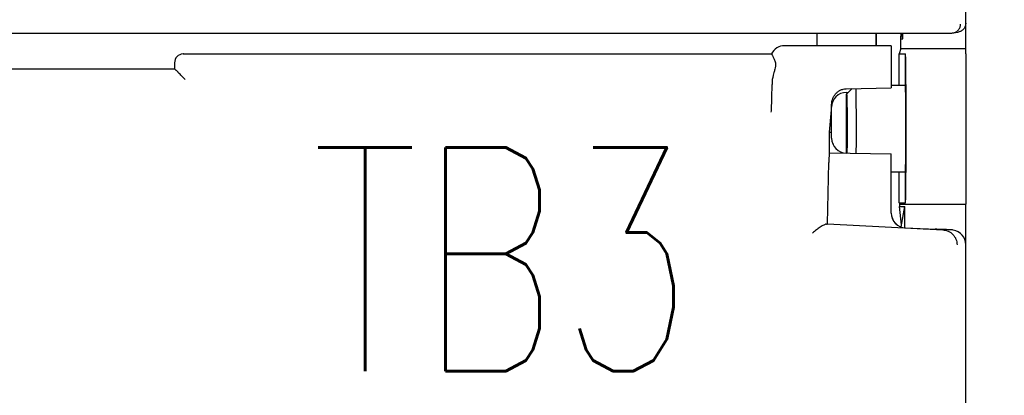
# Model space of a CAD drawing. Header units: millimetres. Extents: x 62 to 842, y -230 to 658.
# Tile 19 of 28: x 388 to 421, y 220 to 233. Entities that reach past the tile are written whole.
import ezdxf
from ezdxf import colors
from ezdxf.entities.mleader import LeaderData, LeaderLine
from ezdxf.math import Vec2, Vec3

# ---------------------------------------------------------------- set-up
doc = ezdxf.new("R2010")
doc.units = ezdxf.units.MM
doc.layers.get('0').update_dxf_attribs({"linetype": 'CONTINUOUS'})
for name, color, linetype in [('10', 3, 'CONTINUOUS'), ('11', 2, 'CONTINUOUS'), ('19', 2, 'CONTINUOUS')]:
    doc.layers.add(name, color=color, linetype=linetype)
doc.styles.add('STANDARD1', font='romans.shx', dxfattribs={"width": 0.7, "bigfont": 'extfont.shx'})

# ---------------------------------------------------------------- blocks, each defined once
blk = doc.blocks.new('_OPEN30')
at = {"color": 0, "linetype": 'ByBlock'}
for p, q in [((-1, 0.2679), (0, 0)), ((0, 0), (-1, -0.2679)), ((0, 0), (-1, 0))]:
    blk.add_line(p, q, dxfattribs=at)

msp = doc.modelspace()

# ---------------------------------------------------------------- linework, layer by layer
at = {"layer": '10'}
for p, q in [((414.55, 232.572), (414.55, 232.148)), ((416.55, 232.148), (416.55, 232.572)), ((416.559, 232.148), (416.559, 232.572)), ((417.367, 232.375), (417.389, 232.572)), ((417.367, 232.375), (417.436, 232.375)), ((417.367, 232.056), (417.367, 232.375)), ((417.436, 232.375), (417.4, 232.572)), ((417.436, 232.375), (417.436, 232.572)), ((417.05, 232.148), (413.478, 232.148)), ((417.05, 232.148), (417.05, 230.732)), ((417.367, 232.056), (417.312, 231.872)), ((417.367, 232.056), (419.25, 232.056)), ((419.25, 232.056), (419.25, 232.047)), ((419.55, 232.047), (419.25, 232.047)), ((393.3, 231.872), (393.285, 231.872)), ((393.285, 231.872), (393.3, 231.872)), ((393.3, 231.872), (393.3, 231.872)), ((393.3, 231.872), (393.3, 231.872)), ((393.3, 231.872), (413.03, 231.872)), ((413.031, 231.872), (413.03, 231.872)), ((417.312, 231.872), (417.528, 231.872)), ((417.312, 230.822), (417.312, 231.872)), ((417.528, 230.822), (417.528, 231.872)), ((417.528, 231.872), (417.528, 231.872)), ((419.55, 231.872), (419.55, 226.828)), ((378.1, 231.372), (393, 231.372)), ((393, 231.572), (393, 231.372)), ((393.054, 231.318), (393, 231.372)), ((393.358, 231.014), (393.211, 231.161)), ((413.115, 231.246), (413.091, 231.161)), ((413.05, 230.773), (413.05, 230.847)), ((415.541, 230.704), (417.05, 230.732)), ((415.735, 230.707), (415.55, 230.522)), ((417.05, 230.822), (417.528, 230.822)), ((415.541, 230.581), (415.609, 230.582)), ((415.55, 228.544), (415.55, 230.522)), ((414.978, 229.252), (415.05, 229.994)), ((415.05, 229.044), (415.05, 230.09)), ((414.978, 229.252), (415.05, 229.252)), ((414.978, 228.554), (414.978, 229.252)), ((415.089, 228.852), (415.1, 228.852)), ((415.1, 228.852), (415.1, 228.828)), ((414.978, 228.554), (417.05, 228.517)), ((417.05, 226.535), (417.05, 228.517)), ((414.914, 226.172), (414.953, 228.226)), ((417.05, 227.922), (417.528, 227.922)), ((417.312, 226.872), (417.312, 227.922)), ((417.528, 226.872), (417.528, 227.922)), ((417.312, 226.872), (417.528, 226.872)), ((417.312, 226.872), (417.325, 226.828)), ((417.325, 226.828), (419.55, 226.828)), ((417.325, 226.828), (417.325, 226.75)), ((417.325, 226.75), (417.506, 226.75)), ((417.393, 226.134), (417.325, 226.75)), ((417.381, 226.069), (417.506, 226.75)), ((417.506, 226.041), (417.506, 226.75)), ((417.528, 226.872), (417.528, 226.872)), ((419.55, 157.172), (419.55, 226.828)), ((414.913, 226.171), (414.914, 226.172)), ((414.914, 226.172), (418.783, 225.969)), ((417.524, 226.04), (418.019, 226.014)), ((418.542, 225.995), (418.52, 225.989)), ((418.866, 225.98), (418.575, 225.993))]:
    msp.add_line(p, q, dxfattribs=at)
for centre, radius, start, end in [((413.477, 231.648), 0.5, 89.9971, 153.4248), ((393.3, 231.572), 0.3, 92.7986, 179.986), ((415.562, 229.617), 1.087, 91.0921, 91.53), ((415.55, 230.081), 0.5, 91, 178.9469), ((415.55, 229.044), 0.5, 180, 269), ((419.049, 225.467), 0.503, 80.3056, 87.0389)]:
    msp.add_arc(centre, radius, start, end, dxfattribs=at)
for centre, major_axis, ratio, start_param, end_param in [((417.528, 229.372), (0, 2.5), 0.008727, -3.124139, -0.017453), ((413.55, 230.815), (-0.034, 0.796), 0.627571, 1.09492, 1.503524), ((417.528, 229.372), (0, 1.45), 0.008727, -3.141593, 0), ((414.978, 228.053), (0, 0.5), 0.052383, 0, 1.219481), ((417.55, 226.539), (0, 0.501), 0.998992, -4.703644, -3.193952), ((417.55, 226.535), (0, 0.501), 0.998992, 1.570796, 3.089233), ((414.414, 226.198), (0.5, -0.026), 0.056856, -0.407022, -0.053874), ((418.02, 226.015), (0.5, -0.026), 0.00292, -1.571748, -0.009148), ((418.842, 225.979), (0.3, -0.016), 0.002739, 2.671116, 3.13301), ((419.134, 225.965), (0.3, -0.016), 0.002739, 1.76794, 2.671116), ((419.049, 225.47), (0.501, 0), 0.99863, 0, 1.400904)]:
    msp.add_ellipse(centre, major_axis=major_axis, ratio=ratio, start_param=start_param, end_param=end_param, dxfattribs=at)
for points, knots in [([(413.031, 231.872), (413.032, 231.872), (413.035, 231.87), (413.041, 231.864), (413.049, 231.85), (413.06, 231.829), (413.074, 231.799), (413.089, 231.761), (413.108, 231.717), (413.129, 231.664), (413.146, 231.627), (413.154, 231.608)], [0, 0, 0, 0, 0.013599, 0.032518, 0.089182, 0.172598, 0.28331, 0.421443, 0.586975, 0.779838, 1, 1, 1, 1]), ([(413.154, 231.608), (413.164, 231.588), (413.171, 231.552), (413.171, 231.501), (413.164, 231.438), (413.145, 231.352), (413.125, 231.282), (413.115, 231.246)], [0, 0, 0, 0, 0.178971, 0.289221, 0.412694, 0.692059, 1, 1, 1, 1]), ([(393.063, 231.314), (393.061, 231.314), (393.058, 231.315), (393.055, 231.317), (393.054, 231.318)], [0, 0, 0, 0, 0.621283, 1, 1, 1, 1]), ([(393.211, 231.161), (393.194, 231.178), (393.169, 231.205), (393.139, 231.24), (393.119, 231.263), (393.101, 231.282), (393.086, 231.297), (393.075, 231.307), (393.067, 231.312), (393.064, 231.313), (393.063, 231.314)], [0, 0, 0, 0, 0.351146, 0.508664, 0.650258, 0.77288, 0.873541, 0.949628, 0.977989, 1, 1, 1, 1]), ([(413.025, 229.922), (413.028, 229.983), (413.035, 230.11), (413.043, 230.311), (413.048, 230.534), (413.05, 230.691), (413.05, 230.773)], [0, 0, 0, 0, 0.213367, 0.447323, 0.711312, 1, 1, 1, 1]), ([(415.051, 230.17), (415.052, 230.203), (415.059, 230.268), (415.084, 230.364), (415.126, 230.454), (415.183, 230.536), (415.255, 230.605), (415.339, 230.659), (415.433, 230.693), (415.5, 230.702), (415.533, 230.703)], [0, 0, 0, 0, 0.122968, 0.248224, 0.373315, 0.498471, 0.623738, 0.749094, 0.874517, 1, 1, 1, 1]), ([(415.858, 230.711), (415.859, 230.658), (415.862, 230.534), (415.865, 230.322), (415.868, 230.062), (415.87, 229.66), (415.87, 229.148), (415.868, 228.736), (415.866, 228.537)], [0, 0, 0, 0, 0.072269, 0.17162, 0.293105, 0.430673, 0.726181, 1, 1, 1, 1]), ([(415.55, 230.522), (415.55, 230.522), (415.551, 230.521), (415.551, 230.519), (415.552, 230.514), (415.553, 230.509), (415.554, 230.502), (415.555, 230.489), (415.556, 230.47), (415.557, 230.442), (415.559, 230.408), (415.56, 230.368), (415.561, 230.323), (415.562, 230.273), (415.564, 230.196), (415.566, 230.09), (415.567, 229.951), (415.569, 229.799), (415.569, 229.637), (415.57, 229.47), (415.57, 229.301), (415.569, 229.081), (415.568, 228.829), (415.565, 228.633), (415.564, 228.543)], [0, 0, 0, 0, 0.000549, 0.001807, 0.00384, 0.006659, 0.010263, 0.014651, 0.025754, 0.039911, 0.057047, 0.077067, 0.099864, 0.125311, 0.153268, 0.216085, 0.286935, 0.364259, 0.446356, 0.531421, 0.617583, 0.702947, 0.863832, 1, 1, 1, 1]), ([(415.55, 230.522), (415.55, 230.522), (415.55, 230.522), (415.55, 230.522), (415.55, 230.522)], [0, 0, 0, 0, 0.504177, 1, 1, 1, 1]), ([(415.05, 230.09), (415.05, 230.097), (415.05, 230.124), (415.051, 230.15), (415.051, 230.17)], [0, 0, 0, 0, 0.265109, 1, 1, 1, 1]), ([(414.872, 226.163), (414.866, 226.163), (414.852, 226.16), (414.822, 226.151), (414.78, 226.132), (414.725, 226.102), (414.665, 226.064), (414.602, 226.019), (414.514, 225.952), (414.448, 225.898), (414.404, 225.859)], [0, 0, 0, 0, 0.033586, 0.073038, 0.167822, 0.2804, 0.406932, 0.544339, 0.690213, 1, 1, 1, 1]), ([(418.783, 225.969), (418.815, 225.967), (418.878, 225.958), (418.967, 225.927), (419.05, 225.879), (419.122, 225.816), (419.18, 225.741), (419.224, 225.656), (419.251, 225.565), (419.257, 225.501), (419.257, 225.47)], [0, 0, 0, 0, 0.124903, 0.249847, 0.374829, 0.499844, 0.624883, 0.749932, 0.874973, 1, 1, 1, 1])]:
    msp.add_open_spline(points, degree=3, knots=knots, dxfattribs=at)
at = {"layer": '11'}
for p, q in [((419.55, 231.872), (419.55, 276.573)), ((419.127, 232.576), (419.299, 232.605)), ((352.022, 232.572), (419.078, 232.572))]:
    msp.add_line(p, q, dxfattribs=at)
msp.add_arc((419.078, 232.87), 0.298, 270.0317, 279.4783, dxfattribs=at)
for points, knots in [([(419.127, 232.576), (419.161, 232.582), (419.229, 232.606), (419.311, 232.674), (419.365, 232.767), (419.377, 232.837), (419.377, 232.872)], [0, 0, 0, 0, 0.249847, 0.499803, 0.749872, 1, 1, 1, 1]), ([(419.55, 232.901), (419.55, 232.866), (419.537, 232.795), (419.483, 232.703), (419.401, 232.634), (419.333, 232.611), (419.299, 232.605)], [0, 0, 0, 0, 0.249995, 0.499995, 0.749997, 1, 1, 1, 1])]:
    msp.add_open_spline(points, degree=3, knots=knots, dxfattribs=at)

# ---------------------------------------------------------------- texts
at = {"layer": '19', "insert": (404.006, 224.986), "char_height": 7.5, "width": 1, "attachment_point": 5, "style": 'STANDARD1'}
msp.add_mtext('TB3', dxfattribs=at)

# ---------------------------------------------------------------- leaders
at = {"layer": '19'}
ml = msp.add_multileader_mtext('Standard', dxfattribs=at)
ml.set_content('\\A1;{\\Fromans,extfont|c128;\\W0.7;TB4}', color=256)
ml.set_leader_properties()
ml.set_arrow_properties(name='OPEN30')
ml.build(insert=Vec2(0, 0))
ml.multileader.update_dxf_attribs({"text_left_attachment_type": 6, "text_right_attachment_type": 6, "dogleg_length": 5.893, "arrow_head_size": 7})
ctx = ml.context
ctx.base_point, ctx.char_height, ctx.arrow_head_size, ctx.plane_origin = Vec3(443.406, 220.297), 7.5, 7, Vec3(484.821, 241.242)
ctx.left_attachment, ctx.right_attachment, ctx.text_align_type = 6, 6, 2
notes = []
notes.append((ctx, [(0, (1, 1, 0), (442.795, 220.297), (1, 0), 0.611, [(0, [(413.03, 203.911)], 0, [])])]))
ctx.mtext.insert, ctx.mtext.alignment, ctx.mtext.flow_direction = Vec3(458.906, 229.297), 3, 5
for ctx, leaders in notes:
    for number, flags, end, landing, length, lines in leaders:
        leader = LeaderData()
        leader.index, (leader.has_last_leader_line, leader.has_dogleg_vector, leader.attachment_direction) = number, flags
        leader.last_leader_point, leader.dogleg_vector, leader.dogleg_length = Vec3(end), Vec3(landing), length
        for number, points, colour, breaks in lines:
            line = LeaderLine()
            line.index, line.vertices, line.color, line.breaks = number, Vec3.list(points), colors.encode_raw_color(colour), breaks
            leader.lines.append(line)
        ctx.leaders.append(leader)

doc.saveas('drawing.dxf')
